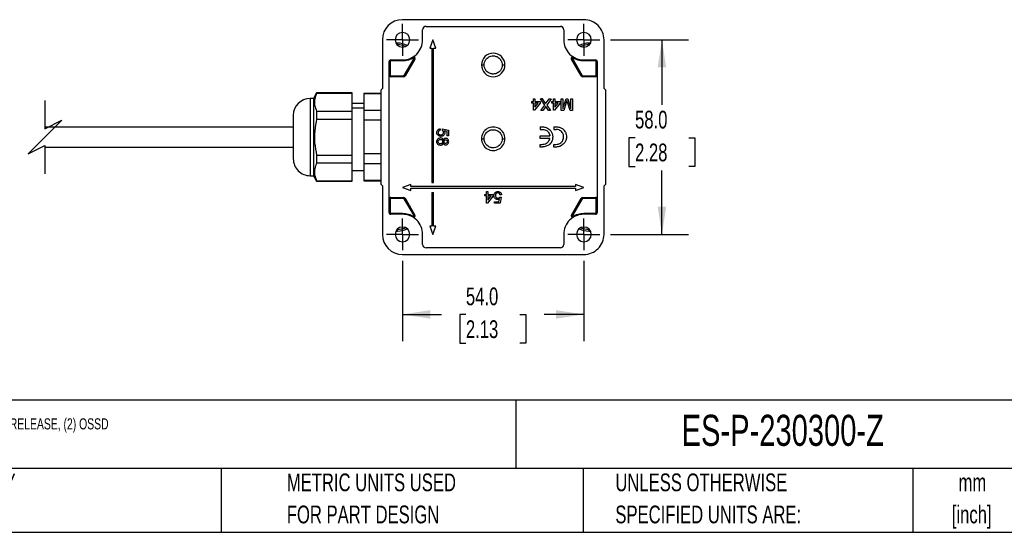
# Model space of a CAD drawing. Header units: millimetres. Extents: x 16 to 683, y 16 to 524.
# Tile 3 of 20: x 242 to 535, y 16 to 169. Entities that reach past the tile are written whole.
import ezdxf

# ---------------------------------------------------------------- set-up
doc = ezdxf.new("R2010")
doc.units = ezdxf.units.MM
doc.header["$LTSCALE"] = 2.5
doc.linetypes.add('CENTERX2', pattern=[20.32, 12.7, -2.54, 2.54, -2.54])
doc.layers.add('CENTER', color=40, linetype='CENTERX2')
doc.layers.add('DIMENSIONS', color=140, linetype='Continuous', lineweight=25)
doc.layers.add('TEXT', color=140, linetype='Continuous', lineweight=25)
doc.styles.add('SLDTEXTSTYLE0', font='TXT', dxfattribs={"width": 0.7})
doc.dimstyles.new('SLDDIMSTYLE1', dxfattribs={"dimtxt": 5.39502, "dimasz": 8.255, "dimexe": 0, "dimexo": 0.0625, "dimgap": 1.348755, "dimtad": 0, "dimtih": 1, "dimtoh": 1, "dimrnd": 1e-09, "dimzin": 4, "dimdsep": 46, "dimtxsty": 'SLDTEXTSTYLE0', "dimsah": 1, "dimcen": 0.09, "dimadec": 0, "dimazin": 1, "dimtfac": 1, "dimtofl": 0, "dimtmove": 0, "dimatfit": 3, "dimfxl": 0, "dimfrac": 2, "dimtolj": 1, "dimtzin": 12, "dimarcsym": 0})

# ---------------------------------------------------------------- blocks, each defined once
blk = doc.blocks.new('_D_8')
at = {"layer": 'DIMENSIONS'}
for p, q in [((417.56, 162.68), (440.84, 162.68)), ((432.9, 162.68), (432.9, 143.29)), ((424.89, 133.51), (423.07, 133.51)), ((423.07, 133.51), (423.07, 124.94)), ((440.92, 133.51), (442.73, 133.51)), ((442.73, 133.51), (442.73, 124.94)), ((423.07, 124.94), (424.89, 124.94)), ((432.9, 104.68), (432.9, 123.73)), ((442.73, 124.94), (440.92, 124.94)), ((417.56, 104.68), (440.84, 104.68))]:
    blk.add_line(p, q, dxfattribs=at)
for points in [[(432.9, 162.68), (431.63, 154.43), (434.17, 154.43)], [(432.9, 104.68), (434.17, 112.94), (431.63, 112.94)]]:
    blk.add_solid(points, dxfattribs=at)
at = {"layer": 'DIMENSIONS', "char_height": 5.292, "attachment_point": 1, "style": 'SLDTEXTSTYLE0'}
for s, insert in [('58.0', (424.89, 141.54)), ('2.28', (424.89, 131.76))]:
    blk.add_mtext(s, dxfattribs=dict(at, insert=insert))
blk = doc.blocks.new('_D_9')
at = {"layer": 'DIMENSIONS'}
for p, q in [((355.65, 96.77), (355.65, 72.89)), ((409.65, 96.77), (409.65, 72.89)), ((355.65, 80.83), (367.21, 80.83)), ((374.52, 80.83), (372.71, 80.83)), ((372.71, 80.83), (372.71, 72.25)), ((390.55, 80.83), (392.36, 80.83)), ((392.36, 80.83), (392.36, 72.25)), ((409.65, 80.83), (397.86, 80.83)), ((372.71, 72.25), (374.52, 72.25)), ((392.36, 72.25), (390.55, 72.25))]:
    blk.add_line(p, q, dxfattribs=at)
for points in [[(355.65, 80.83), (363.9, 79.56), (363.9, 82.1)], [(409.65, 80.83), (401.39, 82.1), (401.39, 79.56)]]:
    blk.add_solid(points, dxfattribs=at)
at = {"layer": 'DIMENSIONS', "char_height": 5.292, "attachment_point": 1, "style": 'SLDTEXTSTYLE0'}
for s, insert in [('54.0', (374.52, 88.85)), ('2.13', (374.52, 79.07))]:
    blk.add_mtext(s, dxfattribs=dict(at, insert=insert))
blk = doc.blocks.new('SW_CENTERMARKSYMBOL_4')
at = {"layer": 'CENTER', "color": 0}
for p, q in [((0, 2.54), (0, 4.74)), ((-2.54, 0), (-4.74, 0)), ((0, 0), (-2.54, 0)), ((0, 0), (0, 2.54)), ((0, 0), (0, -2.54)), ((0, 0), (2.54, 0)), ((2.54, 0), (4.74, 0)), ((0, -2.54), (0, -4.74))]:
    blk.add_line(p, q, dxfattribs=at)
blk = doc.blocks.new('SW_CENTERMARKSYMBOL_5')
at = {"layer": 'CENTER', "color": 0}
for p, q in [((0, 2.54), (0, 4.74)), ((-2.54, 0), (-4.74, 0)), ((0, 0), (-2.54, 0)), ((0, 0), (0, 2.54)), ((0, 0), (0, -2.54)), ((0, 0), (2.54, 0)), ((2.54, 0), (4.74, 0)), ((0, -2.54), (0, -4.74))]:
    blk.add_line(p, q, dxfattribs=at)
blk = doc.blocks.new('SW_CENTERMARKSYMBOL_6')
at = {"layer": 'CENTER', "color": 0}
for p, q in [((0, 2.54), (0, 4.74)), ((-2.54, 0), (-4.74, 0)), ((0, 0), (-2.54, 0)), ((0, 0), (0, 2.54)), ((0, 0), (0, -2.54)), ((0, 0), (2.54, 0)), ((2.54, 0), (4.74, 0)), ((0, -2.54), (0, -4.74))]:
    blk.add_line(p, q, dxfattribs=at)
blk = doc.blocks.new('SW_CENTERMARKSYMBOL_7')
at = {"layer": 'CENTER', "color": 0}
for p, q in [((0, 2.54), (0, 4.74)), ((-2.54, 0), (-4.74, 0)), ((0, 0), (-2.54, 0)), ((0, 0), (0, 2.54)), ((0, 0), (0, -2.54)), ((0, 0), (2.54, 0)), ((2.54, 0), (4.74, 0)), ((0, -2.54), (0, -4.74))]:
    blk.add_line(p, q, dxfattribs=at)

msp = doc.modelspace()

# ---------------------------------------------------------------- linework, layer by layer
for p, q in [((409.646, 168.682), (355.646, 168.682)), ((361.646, 162.682), (361.646, 165.682)), ((362.646, 166.682), (402.646, 166.682)), ((403.646, 165.682), (403.646, 162.682)), ((349.646, 162.682), (349.646, 148.182)), ((354.146, 161.682), (353.686, 161.682)), ((354.146, 161.182), (354.146, 161.682)), ((364.646, 162.682), (363.736, 160.182)), ((365.556, 160.182), (364.646, 162.682)), ((411.146, 161.182), (411.146, 161.682)), ((411.605, 161.682), (411.146, 161.682)), ((415.646, 148.182), (415.646, 162.682)), ((354.036, 161.182), (354.146, 161.182)), ((363.736, 160.182), (364.396, 160.182)), ((364.396, 160.182), (364.396, 120.182)), ((364.896, 160.182), (365.556, 160.182)), ((364.896, 120.182), (364.896, 160.182)), ((411.146, 161.182), (411.255, 161.182)), ((351.646, 111.182), (351.646, 156.182)), ((351.646, 156.182), (351.946, 156.182)), ((351.946, 156.182), (351.946, 152.182)), ((352.146, 156.682), (355.646, 156.682)), ((352.146, 156.682), (352.146, 156.382)), ((355.646, 156.382), (352.146, 156.382)), ((355.646, 156.682), (355.646, 156.382)), ((356.179, 152.082), (359.069, 157.087)), ((359.329, 156.937), (356.439, 151.932)), ((359.096, 157.187), (359.396, 157.187)), ((406.196, 157.187), (405.896, 157.187)), ((408.852, 151.932), (405.963, 156.937)), ((406.223, 157.087), (409.112, 152.082)), ((409.646, 156.682), (413.146, 156.682)), ((409.646, 156.682), (409.646, 156.382)), ((413.146, 156.382), (409.646, 156.382)), ((413.146, 156.682), (413.146, 156.382)), ((413.346, 152.182), (413.346, 156.182)), ((413.346, 156.182), (413.646, 156.182)), ((413.646, 156.182), (413.646, 111.182)), ((379.146, 155.182), (379.946, 155.182)), ((385.346, 155.182), (386.146, 155.182)), ((351.946, 152.182), (351.646, 152.182)), ((352.146, 151.682), (352.146, 151.982)), ((352.146, 151.982), (356.006, 151.982)), ((356.006, 151.682), (352.146, 151.682)), ((356.006, 151.982), (356.006, 151.682)), ((409.285, 151.682), (409.285, 151.982)), ((409.285, 151.982), (413.146, 151.982)), ((413.146, 151.682), (409.285, 151.682)), ((413.146, 151.982), (413.146, 151.682)), ((413.646, 152.182), (413.346, 152.182)), ((330.083, 146.832), (329.131, 145.182)), ((340.631, 146.832), (330.083, 146.832)), ((330.083, 146.832), (330.083, 146.764)), ((330.083, 146.764), (340.631, 146.764)), ((340.631, 146.764), (340.631, 146.832)), ((340.631, 141.386), (340.631, 146.764)), ((349.146, 146.682), (344.146, 146.682)), ((344.146, 146.682), (344.146, 146.575)), ((349.146, 147.682), (349.646, 148.182)), ((349.146, 147.682), (349.146, 119.682)), ((415.646, 148.182), (416.146, 147.682)), ((416.146, 119.682), (416.146, 147.682)), ((329.131, 145.182), (328.131, 145.182)), ((328.131, 145.182), (328.131, 122.182)), ((329.131, 145.182), (329.131, 122.182)), ((344.146, 143.682), (340.631, 143.682)), ((349.146, 146.575), (344.146, 146.575)), ((344.146, 146.575), (344.146, 141.575)), ((394.195, 143.822), (394.195, 144.27)), ((394.195, 144.27), (394.643, 144.27)), ((394.643, 143.822), (394.195, 143.822)), ((394.643, 144.27), (394.643, 145.123)), ((394.643, 145.123), (395.092, 145.123)), ((394.643, 141.668), (394.643, 143.822)), ((396.618, 143.822), (394.957, 141.668)), ((395.092, 145.123), (395.092, 144.27)), ((395.092, 144.27), (396.618, 144.27)), ((395.092, 142.561), (396.064, 143.822)), ((396.064, 143.822), (395.092, 143.822)), ((395.092, 143.822), (395.092, 142.561)), ((396.618, 144.27), (396.618, 143.822)), ((397.98, 143.245), (396.686, 145.123)), ((397.282, 145.123), (396.686, 145.123)), ((398.134, 143.886), (397.282, 145.123)), ((398.442, 143.919), (399.27, 145.123)), ((399.872, 145.123), (398.579, 143.24)), ((399.27, 145.123), (399.872, 145.123)), ((400.118, 143.822), (400.118, 144.27)), ((400.118, 144.27), (400.566, 144.27)), ((400.566, 143.822), (400.118, 143.822)), ((400.566, 144.27), (400.566, 145.123)), ((400.566, 145.123), (401.015, 145.123)), ((400.566, 141.668), (400.566, 143.822)), ((402.541, 143.822), (400.881, 141.668)), ((401.015, 145.123), (401.015, 144.27)), ((401.015, 144.27), (402.541, 144.27)), ((401.015, 142.561), (401.987, 143.822)), ((401.987, 143.822), (401.015, 143.822)), ((401.015, 143.822), (401.015, 142.561)), ((402.541, 144.27), (402.541, 143.822)), ((402.9, 141.623), (402.9, 145.123)), ((402.9, 145.123), (403.393, 145.123)), ((403.393, 145.123), (403.393, 142.162)), ((403.393, 142.162), (404.327, 145.123)), ((404.411, 144.037), (403.636, 141.623)), ((404.327, 145.123), (404.843, 145.123)), ((405.523, 141.623), (404.74, 144.079)), ((404.843, 145.123), (405.772, 142.162)), ((405.772, 142.162), (405.772, 145.123)), ((405.772, 145.123), (406.265, 145.123)), ((406.265, 145.123), (406.265, 141.623)), ((330.083, 141.386), (330.083, 139.06)), ((330.083, 141.386), (340.631, 141.386)), ((344.146, 142.343), (340.631, 142.343)), ((340.631, 139.06), (340.631, 141.386)), ((349.146, 141.575), (344.146, 141.575)), ((344.146, 141.575), (344.146, 138.682)), ((394.957, 141.668), (394.643, 141.668)), ((396.866, 141.623), (397.98, 143.245)), ((397.469, 141.623), (396.866, 141.623)), ((398.077, 142.51), (397.469, 141.623)), ((399.098, 141.623), (398.488, 142.509)), ((398.579, 143.24), (399.693, 141.623)), ((399.693, 141.623), (399.098, 141.623)), ((400.881, 141.668), (400.566, 141.668)), ((403.636, 141.623), (402.9, 141.623)), ((406.265, 141.623), (405.523, 141.623)), ((323.131, 140.182), (323.131, 127.182)), ((330.083, 139.06), (340.631, 139.06)), ((340.631, 128.304), (340.631, 139.06)), ((349.146, 138.682), (344.146, 138.682)), ((344.146, 138.682), (344.146, 128.682)), ((323.131, 136.682), (249.163, 136.682)), ((366.838, 136.15), (366.883, 135.702)), ((367.511, 135.657), (367.556, 136.106)), ((367.556, 136.106), (369.351, 135.747)), ((368.902, 135.38), (367.996, 135.558)), ((368.902, 134.086), (368.902, 135.38)), ((369.351, 135.747), (369.351, 134.086)), ((396.59, 136.727), (396.59, 135.937)), ((396.59, 136.727), (397.313, 136.727)), ((396.59, 135.937), (397.441, 135.937)), ((400.716, 136.727), (400.716, 135.937)), ((400.716, 136.727), (401.511, 136.727)), ((400.716, 135.937), (401.366, 135.937)), ((369.351, 134.086), (368.902, 134.086)), ((396.59, 133.253), (396.59, 134.042)), ((396.59, 134.042), (399.494, 134.042)), ((399.494, 133.253), (396.59, 133.253)), ((249.163, 130.682), (323.131, 130.682)), ((396.59, 130.727), (396.59, 131.516)), ((396.59, 131.516), (397.236, 131.516)), ((397.208, 130.727), (396.59, 130.727)), ((400.716, 131.516), (401.347, 131.516)), ((400.716, 130.727), (400.716, 131.516)), ((401.479, 130.727), (400.716, 130.727)), ((330.083, 128.304), (330.083, 125.979)), ((330.083, 128.304), (340.631, 128.304)), ((340.631, 125.979), (340.631, 128.304)), ((349.146, 128.682), (344.146, 128.682)), ((344.146, 128.682), (344.146, 125.79)), ((330.083, 125.979), (340.631, 125.979)), ((340.631, 120.601), (340.631, 125.979)), ((340.631, 123.682), (344.146, 123.682)), ((344.146, 125.79), (349.146, 125.79)), ((344.146, 125.79), (344.146, 120.79)), ((328.131, 122.182), (329.131, 122.182)), ((329.131, 122.182), (330.083, 120.532)), ((330.083, 120.601), (330.083, 120.532)), ((330.083, 120.601), (340.631, 120.601)), ((330.083, 120.532), (340.631, 120.532)), ((340.631, 120.532), (340.631, 120.601)), ((349.146, 120.79), (344.146, 120.79)), ((344.146, 120.79), (344.146, 120.682)), ((344.146, 120.682), (349.146, 120.682)), ((349.646, 119.182), (349.146, 119.682)), ((349.646, 119.182), (349.646, 104.682)), ((358.146, 119.592), (355.646, 118.682)), ((355.646, 118.682), (358.146, 117.773)), ((358.146, 118.932), (358.146, 119.592)), ((407.146, 118.932), (358.146, 118.932)), ((358.146, 118.432), (407.146, 118.432)), ((358.146, 117.773), (358.146, 118.432)), ((364.396, 120.182), (364.896, 120.182)), ((380.627, 116.58), (380.627, 117.432)), ((380.627, 117.432), (381.075, 117.432)), ((381.075, 117.432), (381.075, 116.58)), ((407.146, 119.592), (407.146, 118.932)), ((409.646, 118.682), (407.146, 119.592)), ((407.146, 117.773), (409.646, 118.682)), ((407.146, 118.432), (407.146, 117.773)), ((416.146, 119.682), (415.646, 119.182)), ((415.646, 104.682), (415.646, 119.182)), ((351.646, 115.182), (351.946, 115.182)), ((351.946, 115.182), (351.946, 111.182)), ((352.146, 115.682), (356.006, 115.682)), ((352.146, 115.382), (352.146, 115.682)), ((356.006, 115.382), (352.146, 115.382)), ((356.006, 115.682), (356.006, 115.382)), ((359.069, 110.278), (356.179, 115.282)), ((356.439, 115.432), (359.329, 110.428)), ((364.396, 117.182), (364.396, 107.182)), ((364.396, 117.182), (364.896, 117.182)), ((364.896, 107.182), (364.896, 117.182)), ((380.178, 116.131), (380.178, 116.58)), ((380.178, 116.58), (380.627, 116.58)), ((380.627, 116.131), (380.178, 116.131)), ((380.627, 113.977), (380.627, 116.131)), ((382.601, 116.131), (380.941, 113.977)), ((381.075, 116.58), (382.601, 116.58)), ((381.075, 114.871), (382.047, 116.131)), ((382.047, 116.131), (381.075, 116.131)), ((381.075, 116.131), (381.075, 114.871)), ((382.601, 116.58), (382.601, 116.131)), ((383.05, 113.977), (383.05, 114.426)), ((383.05, 114.426), (384.343, 114.426)), ((384.343, 114.426), (384.521, 115.333)), ((384.62, 115.817), (385.069, 115.772)), ((385.114, 116.49), (384.665, 116.445)), ((385.069, 115.772), (384.71, 113.977)), ((405.963, 110.428), (408.852, 115.432)), ((409.112, 115.282), (406.223, 110.278)), ((409.285, 115.682), (413.146, 115.682)), ((409.285, 115.382), (409.285, 115.682)), ((413.146, 115.382), (409.285, 115.382)), ((413.146, 115.682), (413.146, 115.382)), ((413.346, 111.182), (413.346, 115.182)), ((413.346, 115.182), (413.646, 115.182)), ((380.941, 113.977), (380.627, 113.977)), ((384.71, 113.977), (383.05, 113.977)), ((351.946, 111.182), (351.646, 111.182)), ((352.146, 110.682), (352.146, 110.982)), ((352.146, 110.982), (355.646, 110.982)), ((355.646, 110.682), (352.146, 110.682)), ((355.646, 110.682), (355.646, 110.982)), ((359.096, 110.178), (359.396, 110.178)), ((406.196, 110.178), (405.896, 110.178)), ((409.646, 110.682), (409.646, 110.982)), ((409.646, 110.982), (413.146, 110.982)), ((413.146, 110.682), (409.646, 110.682)), ((413.146, 110.682), (413.146, 110.982)), ((413.646, 111.182), (413.346, 111.182)), ((353.686, 105.682), (354.146, 105.682)), ((354.146, 106.182), (354.036, 106.182)), ((354.146, 105.682), (354.146, 106.182)), ((363.736, 107.182), (364.646, 104.682)), ((364.396, 107.182), (363.736, 107.182)), ((364.646, 104.682), (365.556, 107.182)), ((365.556, 107.182), (364.896, 107.182)), ((411.255, 106.182), (411.146, 106.182)), ((411.146, 106.182), (411.146, 105.682)), ((411.146, 105.682), (411.605, 105.682)), ((361.646, 101.682), (361.646, 104.682)), ((403.646, 104.682), (403.646, 101.682)), ((402.646, 100.682), (362.646, 100.682)), ((355.646, 98.682), (409.646, 98.682))]:
    msp.add_line(p, q)
at = {"flags": 128}
for points in [[(359.069, 157.087), (359.119, 157.058), (359.168, 157.03), (359.213, 157.004), (359.252, 156.981), (359.285, 156.962), (359.309, 156.948), (359.324, 156.94), (359.329, 156.937)], [(405.963, 156.937), (405.968, 156.94), (405.983, 156.948), (406.007, 156.962), (406.039, 156.981), (406.078, 157.004), (406.123, 157.03), (406.172, 157.058), (406.223, 157.087)], [(356.439, 151.932), (356.434, 151.935), (356.419, 151.944), (356.395, 151.958), (356.363, 151.976), (356.324, 151.999), (356.279, 152.025), (356.23, 152.053), (356.179, 152.082)], [(409.112, 152.082), (409.061, 152.053), (409.013, 152.025), (408.968, 151.999), (408.928, 151.976), (408.896, 151.958), (408.872, 151.944), (408.857, 151.935), (408.852, 151.932)], [(379.146, 133.182), (379.161, 133.182), (379.207, 133.182), (379.281, 133.182), (379.38, 133.182), (379.501, 133.182), (379.64, 133.182), (379.79, 133.182), (379.946, 133.182)], [(385.346, 133.182), (385.502, 133.182), (385.652, 133.182), (385.79, 133.182), (385.911, 133.182), (386.011, 133.182), (386.085, 133.182), (386.13, 133.182), (386.146, 133.182)], [(356.179, 115.282), (356.23, 115.312), (356.279, 115.34), (356.324, 115.366), (356.363, 115.389), (356.395, 115.407), (356.419, 115.421), (356.434, 115.43), (356.439, 115.432)], [(408.852, 115.432), (408.857, 115.43), (408.872, 115.421), (408.896, 115.407), (408.928, 115.389), (408.968, 115.366), (409.013, 115.34), (409.061, 115.312), (409.112, 115.282)], [(359.329, 110.428), (359.324, 110.425), (359.309, 110.417), (359.285, 110.403), (359.252, 110.384), (359.213, 110.361), (359.168, 110.335), (359.119, 110.307), (359.069, 110.278)], [(406.223, 110.278), (406.172, 110.307), (406.123, 110.335), (406.078, 110.361), (406.039, 110.384), (406.007, 110.403), (405.983, 110.417), (405.968, 110.425), (405.963, 110.428)]]:
    msp.add_lwpolyline(points, dxfattribs=at)
for centre, radius, start, end in [((355.646, 162.682), 6, 90.00008, 179.99995), ((409.646, 162.682), 6, 359.99992, 90.00004), ((355.646, 162.682), 2.2, 360, 180), ((362.646, 165.682), 1, 90.0003, 179.99948), ((402.646, 165.682), 1, 0.00052, 89.9997), ((409.646, 162.682), 2.2, 360, 180), ((355.646, 162.682), 2.2, 180, 0), ((354.146, 154.982), 6.7, 64.08729, 89.99981), ((355.646, 162.682), 6, 269.99993, 0.00009), ((409.646, 162.682), 6, 179.99991, 270.00007), ((409.646, 162.682), 2.2, 180, 0), ((411.146, 154.982), 6.7, 90.00019, 115.91271), ((354.146, 154.982), 6.2, 66.95083, 89.99986), ((382.646, 155.182), 3.5, 0, 180), ((411.146, 154.982), 6.2, 90.00027, 113.04904), ((352.146, 156.182), 0.5, 89.99885, 180.00094), ((352.146, 156.182), 0.2, 89.99781, 180.00112), ((358.896, 157.187), 0.5, 329.99787, 82.32247), ((358.896, 157.187), 0.2, 359.99071, 56.41726), ((358.896, 157.187), 0.2, 329.99292, 0.00985), ((406.396, 157.187), 0.5, 97.68084, 179.99771), ((406.396, 157.187), 0.5, 180.00682, 209.99668), ((406.396, 157.187), 0.2, 123.59771, 179.99432), ((406.396, 157.187), 0.2, 179.99015, 210.00708), ((413.146, 156.182), 0.5, 359.9976, 90.00176), ((413.146, 156.182), 0.2, 359.99888, 90.00219), ((382.646, 155.182), 3.5, 180, 360), ((352.146, 152.182), 0.5, 179.99869, 270.00152), ((352.146, 152.182), 0.2, 179.99888, 270.00219), ((356.006, 152.182), 0.2, 269.9999, 329.99829), ((356.006, 152.182), 0.5, 270.00041, 329.9993), ((409.285, 152.182), 0.5, 210.0007, 269.99959), ((409.285, 152.182), 0.2, 210.00171, 270.0001), ((413.146, 152.182), 0.5, 269.99788, 0.00276), ((413.146, 152.182), 0.2, 269.99781, 0.00112), ((328.131, 140.182), 5, 90.00004, 180.00003), ((382.646, 133.182), 3.5, 359.99999, 180.00001), ((382.646, 133.182), 3.5, 179.99999, 0.00001), ((328.131, 127.182), 5, 179.99995, 270), ((352.146, 115.182), 0.5, 89.99866, 180.00123), ((352.146, 115.182), 0.2, 89.99781, 180.00139), ((356.006, 115.182), 0.5, 30.00081, 89.9993), ((356.006, 115.182), 0.2, 30.00257, 89.99924), ((409.285, 115.182), 0.5, 90.0007, 149.99919), ((409.285, 115.182), 0.2, 90.00076, 149.99743), ((413.146, 115.182), 0.5, 359.99731, 90.00194), ((413.146, 115.182), 0.2, 359.99861, 90.00219), ((352.146, 111.182), 0.5, 179.99885, 270.00115), ((352.146, 111.182), 0.2, 179.99925, 270.00128), ((355.646, 104.682), 6, 359.99991, 90.00007), ((358.896, 110.178), 0.5, 277.67753, 30.00213), ((358.896, 110.178), 0.2, 303.58173, 0.00976), ((358.896, 110.178), 0.2, 359.99015, 30.00708), ((409.646, 104.682), 6, 89.99993, 180.00009), ((406.396, 110.178), 0.5, 150.0029, 179.9936), ((406.396, 110.178), 0.5, 180.00229, 262.31916), ((406.396, 110.178), 0.2, 149.99292, 180.00985), ((406.396, 110.178), 0.2, 180.00521, 236.40329), ((413.146, 111.182), 0.5, 269.99824, 0.00261), ((413.146, 111.182), 0.2, 269.99872, 0.00075), ((355.646, 104.682), 2.2, 360, 180), ((354.146, 112.383), 6.2, 270.00008, 293.04923), ((354.146, 112.382), 6.7, 270.00005, 295.91285), ((409.646, 104.682), 2.2, 360, 180), ((411.146, 112.382), 6.7, 244.08715, 269.99995), ((411.146, 112.382), 6.2, 246.95066, 270.00003), ((355.646, 104.682), 6, 180.00002, 269.99995), ((355.646, 104.682), 2.2, 180, 0), ((409.646, 104.682), 2.2, 180, 0), ((409.646, 104.682), 6, 269.99993, 0.00011), ((362.646, 101.682), 1, 180.00041, 269.9997), ((402.646, 101.682), 1, 270.0003, 359.99959)]:
    msp.add_arc(centre, radius, start, end)
for points, knots in [([(359.006, 157.354), (358.481, 157.073), (357.429, 156.511), (356.24, 156.425), (355.646, 156.382)], [0, 0, 0, 0, 0.5000006, 1, 1, 1, 1]), ([(358.962, 157.682), (358.964, 157.677), (358.968, 157.657), (358.978, 157.613), (358.99, 157.544), (359.003, 157.456), (359.007, 157.39), (359.006, 157.355), (359.006, 157.354)], [0, 0, 0, 0, 0.04879, 0.1880759, 0.4045988, 0.6862538, 0.9890922, 1, 1, 1, 1]), ([(379.946, 155.182), (379.973, 155.472), (380.027, 156.051), (380.408, 156.748), (380.873, 157.25), (381.382, 157.595), (381.981, 157.827), (382.535, 157.897), (382.87, 157.875), (382.982, 157.861), (382.986, 157.861), (383.001, 157.859), (383.324, 157.815), (383.831, 157.649), (384.417, 157.25), (384.69, 156.958), (384.821, 156.782), (385.011, 156.522), (385.279, 155.993), (385.325, 155.438), (385.346, 155.182)], [0, 0, 0, 0, 0.1022994, 0.2045986, 0.2743263, 0.3439933, 0.4208421, 0.5000569, 0.5397713, 0.5398211, 0.5401904, 0.541196, 0.5449717, 0.6559211, 0.7256483, 0.7953158, 0.796163, 0.8034364, 0.909682, 1, 1, 1, 1]), ([(406.285, 157.354), (406.285, 157.355), (406.285, 157.38), (406.287, 157.438), (406.297, 157.521), (406.311, 157.596), (406.321, 157.648), (406.327, 157.673), (406.329, 157.682), (406.329, 157.682)], [0, 0, 0, 0, 0.0109073, 0.2280365, 0.524621, 0.7603039, 0.9211361, 0.995912, 1, 1, 1, 1]), ([(409.646, 156.382), (409.051, 156.425), (407.862, 156.511), (406.811, 157.073), (406.285, 157.354)], [0, 0, 0, 0, 0.4999994, 1, 1, 1, 1]), ([(385.346, 155.182), (385.319, 154.893), (385.265, 154.314), (384.884, 153.617), (384.418, 153.115), (383.909, 152.77), (383.311, 152.538), (382.757, 152.468), (382.422, 152.49), (382.309, 152.503), (382.305, 152.504), (382.291, 152.506), (381.968, 152.55), (381.461, 152.716), (380.874, 153.115), (380.602, 153.407), (380.471, 153.583), (380.281, 153.843), (380.013, 154.372), (379.967, 154.927), (379.946, 155.182)], [0, 0, 0, 0, 0.10229984, 0.20459884, 0.27432675, 0.34399361, 0.42084234, 0.50005543, 0.53977165, 0.53982133, 0.54018897, 0.54119629, 0.54497197, 0.6559214, 0.72564857, 0.79531607, 0.79616305, 0.80343666, 0.90968209, 1, 1, 1, 1]), ([(330.083, 146.764), (329.853, 146.193), (329.395, 145.061), (329.378, 143.146), (329.843, 141.984), (330.083, 141.386)], [0, 0, 0, 0, 0.3297968, 0.6547658, 1, 1, 1, 1]), ([(398.277, 143.678), (398.265, 143.695), (398.242, 143.73), (398.194, 143.8), (398.158, 143.852), (398.134, 143.886)], [0, 0, 0, 0, 0.2499999, 0.5000118, 1, 1, 1, 1]), ([(398.277, 143.678), (398.291, 143.698), (398.318, 143.738), (398.374, 143.818), (398.415, 143.878), (398.442, 143.919)], [0, 0, 0, 0, 0.250016, 0.5000178, 1, 1, 1, 1]), ([(404.582, 144.593), (404.568, 144.545), (404.54, 144.449), (404.496, 144.309), (404.454, 144.171), (404.425, 144.082), (404.411, 144.037)], [0, 0, 0, 0, 0.2577613, 0.5155418, 0.7577711, 1, 1, 1, 1]), ([(404.74, 144.079), (404.725, 144.127), (404.695, 144.222), (404.642, 144.393), (404.605, 144.517), (404.582, 144.593)], [0, 0, 0, 0, 0.2790209, 0.5580513, 1, 1, 1, 1]), ([(398.306, 142.843), (398.278, 142.802), (398.225, 142.726), (398.149, 142.615), (398.101, 142.545), (398.077, 142.51)], [0, 0, 0, 0, 0.3713576, 0.6856762, 1, 1, 1, 1]), ([(398.488, 142.509), (398.459, 142.551), (398.409, 142.624), (398.352, 142.722), (398.311, 142.791), (398.307, 142.831), (398.306, 142.843)], [0, 0, 0, 0, 0.3915979, 0.6908014, 0.9026643, 1, 1, 1, 1]), ([(330.083, 139.06), (329.854, 137.904), (329.389, 135.564), (329.372, 131.915), (329.844, 129.517), (330.083, 128.304)], [0, 0, 0, 0, 0.3254472, 0.6587663, 1, 1, 1, 1]), ([(365.851, 135.063), (365.866, 135.23), (365.892, 135.51), (366.118, 135.841), (366.391, 136.046), (366.648, 136.129), (366.799, 136.146), (366.838, 136.15)], [0, 0, 0, 0, 0.303908, 0.511567, 0.7191203, 0.9265945, 1, 1, 1, 1]), ([(366.276, 134.175), (366.174, 134.27), (365.972, 134.459), (365.862, 134.795), (365.854, 134.996), (365.851, 135.063)], [0, 0, 0, 0, 0.40741814, 0.80247677, 1, 1, 1, 1]), ([(366.883, 135.702), (366.759, 135.674), (366.574, 135.634), (366.38, 135.472), (366.28, 135.301), (366.257, 135.155), (366.255, 135.072), (366.255, 135.06)], [0, 0, 0, 0, 0.3769881, 0.5620631, 0.7477132, 0.9639653, 1, 1, 1, 1]), ([(366.255, 135.06), (366.264, 134.957), (366.279, 134.787), (366.415, 134.587), (366.582, 134.459), (366.804, 134.37), (366.975, 134.361), (367.069, 134.356)], [0, 0, 0, 0, 0.25110736, 0.41618176, 0.58073945, 0.76594841, 1, 1, 1, 1]), ([(367.069, 134.356), (367.198, 134.365), (367.395, 134.38), (367.626, 134.519), (367.752, 134.676), (367.816, 134.864), (367.822, 134.992), (367.825, 135.058)], [0, 0, 0, 0, 0.3250843, 0.4987824, 0.6738164, 0.8305803, 1, 1, 1, 1]), ([(368.229, 134.934), (368.217, 134.806), (368.192, 134.555), (367.982, 134.249), (367.705, 134.031), (367.399, 133.921), (367.188, 133.911), (367.096, 133.907)], [0, 0, 0, 0, 0.2225157, 0.4393555, 0.6296864, 0.83817, 1, 1, 1, 1]), ([(367.825, 135.058), (367.817, 135.161), (367.802, 135.34), (367.664, 135.541), (367.557, 135.622), (367.511, 135.657)], [0, 0, 0, 0, 0.4307051, 0.7526014, 1, 1, 1, 1]), ([(367.996, 135.558), (368.037, 135.5), (368.143, 135.352), (368.22, 135.132), (368.227, 134.978), (368.229, 134.934)], [0, 0, 0, 0, 0.3163116, 0.8057102, 1, 1, 1, 1]), ([(379.946, 133.182), (379.973, 133.472), (380.027, 134.051), (380.408, 134.748), (380.873, 135.25), (381.382, 135.595), (381.981, 135.827), (382.535, 135.897), (382.87, 135.875), (382.982, 135.861), (382.986, 135.861), (383.001, 135.859), (383.324, 135.815), (383.831, 135.649), (384.417, 135.25), (384.69, 134.958), (384.821, 134.782), (385.011, 134.522), (385.279, 133.993), (385.325, 133.438), (385.346, 133.182)], [0, 0, 0, 0, 0.1022995, 0.2045986, 0.2743264, 0.3439933, 0.4208421, 0.5000569, 0.5397713, 0.5398211, 0.5401904, 0.541196, 0.5449717, 0.6559211, 0.7256483, 0.7953158, 0.7961628, 0.8034364, 0.9096819, 1, 1, 1, 1]), ([(397.313, 136.727), (397.513, 136.716), (398.048, 136.688), (398.77, 136.418), (399.203, 136.083), (399.37, 135.953)], [0, 0, 0, 0, 0.2683078, 0.7163023, 1, 1, 1, 1]), ([(397.441, 135.937), (397.643, 135.923), (398.047, 135.896), (398.584, 135.656), (398.851, 135.399), (398.972, 135.283)], [0, 0, 0, 0, 0.35251154, 0.70739914, 1, 1, 1, 1]), ([(398.972, 135.283), (399.099, 135.126), (399.354, 134.808), (399.483, 134.352), (399.492, 134.096), (399.494, 134.042)], [0, 0, 0, 0, 0.4395923, 0.8833554, 1, 1, 1, 1]), ([(399.37, 135.953), (399.515, 135.814), (399.879, 135.467), (400.286, 134.716), (400.336, 134.088), (400.362, 133.764)], [0, 0, 0, 0, 0.2428273, 0.608752, 1, 1, 1, 1]), ([(403.203, 135.095), (403.074, 135.251), (402.814, 135.566), (402.165, 135.884), (401.664, 135.917), (401.366, 135.937)], [0, 0, 0, 0, 0.2878855, 0.577384, 1, 1, 1, 1]), ([(401.511, 136.727), (401.711, 136.717), (402.235, 136.692), (403.001, 136.427), (403.438, 136.035), (403.631, 135.862)], [0, 0, 0, 0, 0.2558915, 0.670199, 1, 1, 1, 1]), ([(403.599, 133.748), (403.587, 133.949), (403.567, 134.285), (403.416, 134.74), (403.275, 134.975), (403.203, 135.095)], [0, 0, 0, 0, 0.4234004, 0.7069556, 1, 1, 1, 1]), ([(403.631, 135.862), (403.762, 135.71), (404.104, 135.313), (404.417, 134.559), (404.452, 133.967), (404.467, 133.697)], [0, 0, 0, 0, 0.2532473, 0.6599787, 1, 1, 1, 1]), ([(365.851, 132.336), (365.866, 132.51), (365.892, 132.799), (366.123, 133.138), (366.399, 133.354), (366.685, 133.448), (366.865, 133.456), (366.926, 133.458)], [0, 0, 0, 0, 0.2957763, 0.4926075, 0.6889244, 0.89329, 1, 1, 1, 1]), ([(366.914, 131.215), (366.77, 131.229), (366.493, 131.256), (366.163, 131.49), (365.946, 131.786), (365.86, 132.081), (365.853, 132.266), (365.851, 132.336)], [0, 0, 0, 0, 0.2491693, 0.4760542, 0.6784737, 0.8778386, 1, 1, 1, 1]), ([(366.255, 132.333), (366.267, 132.434), (366.287, 132.603), (366.401, 132.801), (366.553, 132.931), (366.739, 132.996), (366.875, 133.005), (366.935, 133.009)], [0, 0, 0, 0, 0.2822435, 0.4682123, 0.6202205, 0.8325403, 1, 1, 1, 1]), ([(366.921, 131.663), (366.818, 131.673), (366.644, 131.689), (366.438, 131.83), (366.311, 132), (366.261, 132.178), (366.256, 132.289), (366.255, 132.333)], [0, 0, 0, 0, 0.2872908, 0.4867199, 0.686364, 0.875168, 1, 1, 1, 1]), ([(367.096, 133.907), (367.004, 133.911), (366.77, 133.923), (366.487, 134.024), (366.323, 134.141), (366.276, 134.175)], [0, 0, 0, 0, 0.314062, 0.8002196, 1, 1, 1, 1]), ([(367.601, 132.346), (367.592, 132.243), (367.578, 132.074), (367.448, 131.872), (367.288, 131.743), (367.103, 131.672), (366.976, 131.666), (366.921, 131.663)], [0, 0, 0, 0, 0.2814229, 0.4645884, 0.6472619, 0.8469002, 1, 1, 1, 1]), ([(367.815, 132.793), (367.783, 132.89), (367.72, 133.073), (367.524, 133.287), (367.255, 133.434), (367.045, 133.449), (366.926, 133.458)], [0, 0, 0, 0, 0.251874, 0.4792702, 0.7069182, 1, 1, 1, 1]), ([(366.935, 133.009), (367.038, 132.999), (367.211, 132.982), (367.418, 132.843), (367.542, 132.678), (367.595, 132.502), (367.599, 132.393), (367.601, 132.346)], [0, 0, 0, 0, 0.289187, 0.4886293, 0.6885754, 0.8666538, 1, 1, 1, 1]), ([(368.513, 133.323), (368.411, 133.314), (368.236, 133.297), (368.026, 133.157), (367.894, 132.988), (367.841, 132.857), (367.815, 132.793)], [0, 0, 0, 0, 0.3230512, 0.552059, 0.7806495, 1, 1, 1, 1]), ([(368.005, 132.332), (368.009, 132.406), (368.016, 132.532), (368.098, 132.694), (368.213, 132.8), (368.357, 132.865), (368.459, 132.872), (368.511, 132.875)], [0, 0, 0, 0, 0.2611928, 0.4481461, 0.6356011, 0.8139662, 1, 1, 1, 1]), ([(368.49, 131.798), (368.422, 131.805), (368.291, 131.818), (368.137, 131.93), (368.043, 132.073), (368.009, 132.211), (368.006, 132.297), (368.005, 132.332)], [0, 0, 0, 0, 0.2486214, 0.4808766, 0.6794175, 0.8712642, 1, 1, 1, 1]), ([(368.992, 132.336), (368.986, 132.261), (368.977, 132.134), (368.889, 131.973), (368.769, 131.868), (368.63, 131.806), (368.533, 131.8), (368.49, 131.798)], [0, 0, 0, 0, 0.27099424, 0.45967001, 0.64862251, 0.84361785, 1, 1, 1, 1]), ([(368.502, 131.349), (368.604, 131.358), (368.815, 131.377), (369.081, 131.547), (369.277, 131.784), (369.382, 132.059), (369.391, 132.251), (369.396, 132.342)], [0, 0, 0, 0, 0.2034362, 0.4225484, 0.6121245, 0.8181936, 1, 1, 1, 1]), ([(368.511, 132.875), (368.576, 132.867), (368.702, 132.853), (368.854, 132.744), (368.957, 132.593), (368.989, 132.45), (368.991, 132.361), (368.992, 132.336)], [0, 0, 0, 0, 0.2396181, 0.4672235, 0.6696213, 0.9080783, 1, 1, 1, 1]), ([(369.396, 132.342), (369.382, 132.503), (369.358, 132.765), (369.151, 133.069), (368.915, 133.248), (368.687, 133.318), (368.554, 133.322), (368.513, 133.323)], [0, 0, 0, 0, 0.3233638, 0.5259537, 0.7286783, 0.9171136, 1, 1, 1, 1]), ([(385.346, 133.182), (385.319, 132.893), (385.265, 132.314), (384.884, 131.617), (384.418, 131.115), (383.909, 130.77), (383.311, 130.538), (382.757, 130.468), (382.422, 130.49), (382.309, 130.503), (382.305, 130.504), (382.291, 130.506), (381.968, 130.55), (381.461, 130.716), (380.874, 131.115), (380.602, 131.407), (380.471, 131.583), (380.281, 131.843), (380.013, 132.372), (379.967, 132.927), (379.946, 133.182)], [0, 0, 0, 0, 0.1022997, 0.2045988, 0.2743266, 0.3439936, 0.4208423, 0.5000554, 0.5397716, 0.5398213, 0.540189, 0.5411963, 0.544972, 0.6559214, 0.7256486, 0.7953161, 0.7961631, 0.8034367, 0.9096822, 1, 1, 1, 1]), ([(397.236, 131.516), (397.437, 131.528), (397.892, 131.554), (398.457, 131.772), (398.757, 132.016), (398.86, 132.1)], [0, 0, 0, 0, 0.3420459, 0.7753762, 1, 1, 1, 1]), ([(398.86, 132.1), (399.001, 132.244), (399.286, 132.535), (399.455, 132.967), (399.488, 133.211), (399.494, 133.253)], [0, 0, 0, 0, 0.4501275, 0.9044364, 1, 1, 1, 1]), ([(400.362, 133.764), (400.354, 133.564), (400.331, 133.027), (400.117, 132.35), (399.829, 131.958), (399.74, 131.838)], [0, 0, 0, 0, 0.2919371, 0.7832693, 1, 1, 1, 1]), ([(401.347, 131.516), (401.547, 131.527), (401.95, 131.548), (402.568, 131.764), (402.888, 132.068), (403.06, 132.232)], [0, 0, 0, 0, 0.3147272, 0.6313603, 1, 1, 1, 1]), ([(403.06, 132.232), (403.18, 132.395), (403.42, 132.721), (403.578, 133.258), (403.593, 133.604), (403.599, 133.748)], [0, 0, 0, 0, 0.3677952, 0.737101, 1, 1, 1, 1]), ([(404.467, 133.697), (404.456, 133.497), (404.429, 132.995), (404.12, 132.202), (403.681, 131.756), (403.453, 131.525)], [0, 0, 0, 0, 0.2436309, 0.609345, 1, 1, 1, 1]), ([(366.914, 131.215), (367.043, 131.226), (367.268, 131.246), (367.547, 131.417), (367.723, 131.63), (367.786, 131.794), (367.815, 131.868)], [0, 0, 0, 0, 0.3193543, 0.5596298, 0.8002336, 1, 1, 1, 1]), ([(367.815, 131.868), (367.856, 131.775), (367.928, 131.613), (368.117, 131.443), (368.311, 131.36), (368.444, 131.352), (368.502, 131.349)], [0, 0, 0, 0, 0.3279199, 0.56944387, 0.81159899, 1, 1, 1, 1]), ([(398.413, 130.949), (398.222, 130.889), (397.93, 130.799), (397.523, 130.736), (397.313, 130.73), (397.208, 130.727)], [0, 0, 0, 0, 0.4882125, 0.7429354, 1, 1, 1, 1]), ([(399.74, 131.838), (399.6, 131.693), (399.344, 131.428), (398.885, 131.139), (398.572, 131.013), (398.413, 130.949)], [0, 0, 0, 0, 0.3732297, 0.682695, 1, 1, 1, 1]), ([(403.453, 131.525), (403.297, 131.4), (402.869, 131.058), (402.179, 130.766), (401.655, 130.737), (401.479, 130.727)], [0, 0, 0, 0, 0.2768029, 0.7561898, 1, 1, 1, 1]), ([(330.083, 125.979), (329.853, 125.409), (329.395, 124.276), (329.378, 122.361), (329.843, 121.2), (330.083, 120.601)], [0, 0, 0, 0, 0.3297968, 0.6547658, 1, 1, 1, 1]), ([(383.138, 117.052), (383.234, 117.155), (383.422, 117.354), (383.757, 117.466), (383.957, 117.474), (384.026, 117.477)], [0, 0, 0, 0, 0.40941817, 0.79601829, 1, 1, 1, 1]), ([(384.026, 117.477), (384.193, 117.462), (384.47, 117.438), (384.798, 117.216), (385.003, 116.949), (385.09, 116.691), (385.108, 116.535), (385.114, 116.49)], [0, 0, 0, 0, 0.3029442, 0.5064456, 0.7096658, 0.9166967, 1, 1, 1, 1]), ([(382.87, 116.232), (382.875, 116.324), (382.887, 116.558), (382.988, 116.842), (383.104, 117.005), (383.138, 117.052)], [0, 0, 0, 0, 0.3140645, 0.8002239, 1, 1, 1, 1]), ([(383.897, 115.099), (383.77, 115.111), (383.518, 115.136), (383.213, 115.347), (382.994, 115.623), (382.884, 115.93), (382.874, 116.14), (382.87, 116.232)], [0, 0, 0, 0, 0.2223679, 0.4394355, 0.6298757, 0.8378277, 1, 1, 1, 1]), ([(384.023, 117.073), (383.921, 117.064), (383.751, 117.048), (383.551, 116.913), (383.424, 116.748), (383.334, 116.525), (383.324, 116.355), (383.319, 116.259)], [0, 0, 0, 0, 0.2512644, 0.4154599, 0.5791718, 0.7636779, 1, 1, 1, 1]), ([(383.319, 116.259), (383.329, 116.13), (383.344, 115.933), (383.483, 115.703), (383.64, 115.577), (383.828, 115.512), (383.955, 115.506), (384.021, 115.503)], [0, 0, 0, 0, 0.325081, 0.4987771, 0.6738175, 0.8305819, 1, 1, 1, 1]), ([(384.521, 115.333), (384.463, 115.291), (384.315, 115.185), (384.095, 115.108), (383.941, 115.101), (383.897, 115.099)], [0, 0, 0, 0, 0.3163065, 0.8057167, 1, 1, 1, 1]), ([(384.021, 115.503), (384.124, 115.511), (384.318, 115.527), (384.517, 115.674), (384.595, 115.782), (384.62, 115.817)], [0, 0, 0, 0, 0.4309812, 0.8174321, 1, 1, 1, 1]), ([(384.665, 116.445), (384.638, 116.569), (384.597, 116.754), (384.435, 116.948), (384.264, 117.048), (384.119, 117.071), (384.035, 117.073), (384.023, 117.073)], [0, 0, 0, 0, 0.3769895, 0.562063, 0.7477154, 0.9639614, 1, 1, 1, 1]), ([(355.646, 110.982), (356.24, 110.94), (357.429, 110.854), (358.481, 110.292), (359.006, 110.011)], [0, 0, 0, 0, 0.4999996, 1, 1, 1, 1]), ([(359.006, 110.011), (359.006, 110.01), (359.006, 109.985), (359.004, 109.927), (358.994, 109.844), (358.981, 109.768), (358.97, 109.717), (358.964, 109.691), (358.962, 109.683), (358.962, 109.682)], [0, 0, 0, 0, 0.0109128, 0.2280408, 0.524618, 0.7602995, 0.9211363, 0.9958965, 1, 1, 1, 1]), ([(406.285, 110.011), (406.811, 110.292), (407.862, 110.854), (409.051, 110.94), (409.646, 110.982)], [0, 0, 0, 0, 0.5000004, 1, 1, 1, 1]), ([(406.329, 109.682), (406.328, 109.688), (406.323, 109.708), (406.314, 109.752), (406.301, 109.821), (406.289, 109.909), (406.285, 109.975), (406.285, 110.01), (406.285, 110.011)], [0, 0, 0, 0, 0.0487799, 0.1880744, 0.4045962, 0.6862498, 0.9890866, 1, 1, 1, 1])]:
    msp.add_open_spline(points, degree=3, knots=knots)
at = {"layer": 'DIMENSIONS', "color": 140}
for p, q in [((249.163, 144.62), (249.163, 136.182)), ((249.163, 136.182), (254.163, 138.682)), ((254.163, 138.682), (249.163, 133.682)), ((249.163, 133.682), (244.163, 128.682)), ((244.163, 128.682), (249.163, 131.182)), ((249.163, 131.182), (249.163, 122.745))]:
    msp.add_line(p, q, dxfattribs=at)
at = {"layer": 'TEXT'}
for p, q in [((682.625, 55.315), (15.875, 55.315)), ((389.397, 55.315), (389.397, 34.925)), ((682.625, 34.925), (15.875, 34.925)), ((301.616, 34.925), (301.616, 15.875)), ((409.45, 34.925), (409.45, 15.875)), ((507.561, 34.925), (507.561, 15.875)), ((15.875, 15.875), (682.625, 15.875))]:
    msp.add_line(p, q, dxfattribs=at)

# ---------------------------------------------------------------- block references
at = {"layer": 'CENTER'}
for name, p in [('SW_CENTERMARKSYMBOL_4', (355.646, 162.682)), ('SW_CENTERMARKSYMBOL_5', (409.646, 162.682)), ('SW_CENTERMARKSYMBOL_6', (355.646, 104.682)), ('SW_CENTERMARKSYMBOL_7', (409.646, 104.682))]:
    msp.add_blockref(name, p, dxfattribs=at)

# ---------------------------------------------------------------- texts
at = {"layer": 'TEXT', "style": 'SLDTEXTSTYLE0'}
for s, insert, char_height, attachment_point in [('IDEM Z-RANGE EMERGENCY STOP CONTROL STATION, PLASTIC, SINGLE PUSHBUTTON, MUSHROOM, RED, 24 VDC LED, RED/GREEN, TWIST-TO-RELEASE, (2) OSSD', (19.914, 49.863), 3.307292, 1), ('ES-P-230300-Z', (438.754, 50.911), 9.26042, 1), ('PART DIMENSIONS MAY DIFFER SLIGHTLY', (137.798, 33.41), 5.29167, 1), ('METRIC UNITS USED', (321.196, 33.41), 5.29167, 1), ('UNLESS OTHERWISE', (419.02, 33.41), 5.29167, 1), ('mm', (525.326, 33.403), 5.2917, 2), ("DUE TO MANUFACTURER'S VARIANCES", (137.798, 23.854), 5.29167, 1), ('FOR PART DESIGN', (321.196, 23.854), 5.29167, 1), ('SPECIFIED UNITS ARE:', (419.02, 23.854), 5.29167, 1), ('[inch]', (525.116, 23.848), 5.2917, 2)]:
    msp.add_mtext(s, dxfattribs=dict(at, insert=insert, char_height=char_height, attachment_point=attachment_point))

# ---------------------------------------------------------------- dimensions: what is measured, and where the dimension line sits
at = {"layer": 'DIMENSIONS'}
for base, p1, p2, angle, picture, middle in [((432.901, 104.682), (414.386, 162.682), (414.386, 104.682), 90, '_D_8', (432.901, 133.51)), ((355.646, 80.825), (409.646, 99.942), (355.646, 99.942), 0, '_D_9', (382.535, 80.825))]:
    dim = msp.add_linear_dim(base=base, p1=p1, p2=p2, angle=angle, dimstyle='SLDDIMSTYLE1', dxfattribs=at)
    dim.commit()
    dim.dimension.update_dxf_attribs({"geometry": picture, "text_midpoint": middle, "dimtype": 160})

doc.saveas('drawing.dxf')
